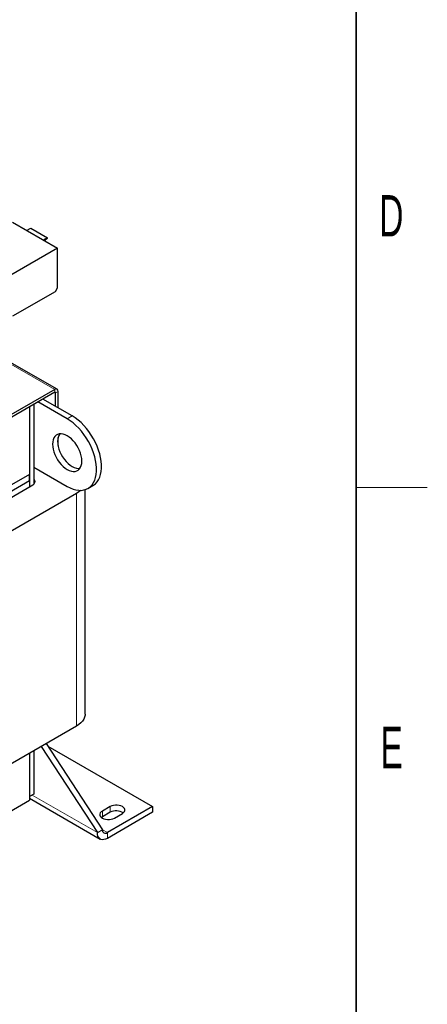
# Model space of a CAD drawing. Header units: millimetres. Extents: x 5 to 418, y 2 to 292.
# Tile 31 of 35: x 380 to 414, y 59 to 142. Entities that reach past the tile are written whole.
import ezdxf

# ---------------------------------------------------------------- set-up
doc = ezdxf.new("R2010")
doc.units = ezdxf.units.MM
doc.layers.add('SLD-0', color=7, linetype='Continuous')
doc.styles.add('SLDTEXTSTYLE0', font='TXT', dxfattribs={"width": 0.605})

msp = doc.modelspace()

# ---------------------------------------------------------------- linework, layer by layer
at = {"color": 7, "linetype": 'Continuous', "lineweight": 25}
for p, q in [((378.9165, 124.706), (382.7349, 122.5017)), ((380.1221, 124.01), (380.4722, 124.2121)), ((380.4722, 124.2121), (381.8864, 123.3957)), ((381.8864, 123.3957), (381.5364, 123.1936)), ((381.6472, 123.1296), (381.8864, 123.3418)), ((381.8864, 123.3418), (381.8864, 123.3957)), ((382.7349, 122.5017), (378.7751, 120.2158)), ((382.7349, 119.162), (382.7349, 122.5017)), ((382.5581, 118.8559), (382.7349, 119.162)), ((378.9519, 116.774), (382.5581, 118.8559)), ((382.6945, 110.5742), (378.7155, 112.8713)), ((382.4945, 110.5544), (371.8172, 104.3905)), ((382.4945, 110.3095), (371.8172, 104.1456)), ((382.5652, 109.1255), (382.5652, 110.2686)), ((382.7773, 109.003), (382.7773, 110.3911)), ((380.7267, 109.289), (380.7267, 102.5373)), ((383.5551, 108.0641), (381.0801, 109.493)), ((383.9794, 108.3091), (381.5044, 109.7379)), ((380.3732, 109.0848), (380.3732, 102.2747)), ((380.3732, 109.0848), (380.3732, 103.3688)), ((382.7773, 105.806), (382.7773, 106.4843)), ((380.3732, 103.3688), (372.1533, 98.6236)), ((380.3732, 102.8054), (380.3732, 103.3688)), ((380.7267, 103.9812), (383.5551, 102.3484)), ((380.3732, 102.8054), (372.3802, 98.1911)), ((380.3732, 102.8054), (380.3732, 102.2747)), ((384.333, 101.744), (372.537, 94.9344)), ((380.5146, 102.3563), (372.5616, 97.7652)), ((385.0652, 83.0859), (385.0652, 102.0703)), ((385.305, 102.1751), (385.7293, 102.42)), ((384.333, 82.0654), (369.5544, 73.5339)), ((381.349, 80.3428), (386.1007, 73.0511)), ((381.7732, 80.5877), (386.525, 73.296)), ((381.9195, 80.3632), (390.7676, 75.2553)), ((380.3732, 79.7795), (380.3732, 76.1045)), ((380.3732, 79.7795), (380.3732, 75.786)), ((380.7267, 79.9836), (380.7267, 76.3086)), ((380.7267, 76.3086), (380.3732, 76.1045)), ((380.3732, 75.9516), (386.3493, 72.5017)), ((370.0878, 69.8484), (380.3732, 75.786)), ((387.1967, 75.2553), (386.525, 74.8675)), ((390.7676, 75.2553), (386.9493, 73.051)), ((390.7676, 75.2553), (390.7676, 74.7654)), ((386.525, 74.3776), (386.4498, 74.3266)), ((387.1967, 74.7654), (386.525, 74.3776)), ((390.7676, 74.7654), (386.9493, 72.5611)), ((387.5503, 74.2756), (388.2221, 74.6634)), ((386.1007, 73.0511), (386.525, 73.296))]:
    msp.add_line(p, q, dxfattribs=at)
at = {"color": 7, "linetype": 'Continuous', "lineweight": 18}
for p, q in [((378.5983, 112.8036), (382.4945, 110.5544)), ((382.4945, 110.3095), (382.4945, 110.5544)), ((382.4945, 110.3095), (382.5652, 110.2686)), ((382.7773, 110.3911), (382.5652, 110.2686)), ((383.5551, 108.0641), (383.9794, 108.3091)), ((384.333, 82.0654), (384.333, 101.744)), ((380.5923, 76.231), (386.1007, 73.0511)), ((387.1967, 75.2553), (387.1967, 74.7654)), ((386.525, 74.8675), (386.525, 74.3776)), ((386.525, 73.296), (386.9493, 73.051)), ((386.9493, 73.051), (386.9493, 72.5611))]:
    msp.add_line(p, q, dxfattribs=at)
at = {"color": 7, "linetype": 'Continuous', "lineweight": 25, "flags": 128}
for points in [[(383.5551, 102.3484), (383.8055, 102.2185), (384.0533, 102.1193), (384.296, 102.0517), (384.5311, 102.0165), (384.7562, 102.0141), (384.969, 102.0444), (385.1672, 102.1072), (385.3489, 102.2017), (385.5122, 102.3271), (385.6554, 102.4821), (385.7771, 102.6649), (385.876, 102.8739), (385.951, 103.1068), (386.0015, 103.3612), (386.0268, 103.6346), (386.0268, 103.9241), (386.0015, 104.2268), (385.951, 104.5395), (385.876, 104.859), (385.7771, 105.1821), (385.6554, 105.5055), (385.5122, 105.8258), (385.3489, 106.1397), (385.1672, 106.4441), (384.969, 106.7357), (384.7562, 107.0117), (384.5311, 107.2691), (384.296, 107.5054), (384.0533, 107.718), (383.8055, 107.9049), (383.5551, 108.0641)], [(385.7293, 102.42), (385.7732, 102.4467), (385.9365, 102.572), (386.0797, 102.727), (386.2014, 102.9099), (386.3002, 103.1188), (386.3753, 103.3517), (386.4257, 103.6062), (386.4511, 103.8795), (386.4511, 104.169), (386.4257, 104.4717), (386.3753, 104.7844), (386.3002, 105.104), (386.2014, 105.4271), (386.0797, 105.7504), (385.9365, 106.0707), (385.7732, 106.3846), (385.5915, 106.689), (385.3932, 106.9806), (385.1805, 107.2566), (384.9554, 107.514), (384.7203, 107.7503), (384.4776, 107.963), (384.2298, 108.1499), (383.9794, 108.3091)], [(382.3177, 105.9206), (382.3303, 105.71), (382.3678, 105.4891), (382.4295, 105.2624), (382.5141, 105.0347), (382.62, 104.8104), (382.7448, 104.5941), (382.8861, 104.3904), (383.0411, 104.2032), (383.2065, 104.0364), (383.379, 103.8935), (383.5551, 103.7773), (383.7313, 103.6902), (383.9038, 103.6339), (384.0692, 103.6097), (384.2242, 103.6179), (384.3655, 103.6585), (384.4903, 103.7306), (384.5961, 103.8327), (384.6808, 103.9628), (384.7425, 104.1182), (384.78, 104.2958), (384.7926, 104.4919), (384.78, 104.7025), (384.7425, 104.9234), (384.6808, 105.1501), (384.5961, 105.3778), (384.4903, 105.6021), (384.3655, 105.8184), (384.2242, 106.0221), (384.0692, 106.2093), (383.9038, 106.3761), (383.7313, 106.519), (383.5551, 106.6352), (383.379, 106.7223), (383.2065, 106.7786), (383.0411, 106.8028), (382.8861, 106.7946), (382.7448, 106.754), (382.62, 106.6819), (382.5141, 106.5797), (382.4295, 106.4497), (382.3678, 106.2942), (382.3303, 106.1167), (382.3177, 105.9206)], [(382.742, 106.1655), (382.7546, 105.9549), (382.7921, 105.734), (382.8538, 105.5074), (382.9384, 105.2796), (383.0442, 105.0553), (383.1691, 104.839), (383.3104, 104.6353), (383.4654, 104.4481), (383.6308, 104.2814), (383.8033, 104.1384), (383.9794, 104.0222), (384.1555, 103.9351), (384.328, 103.8788), (384.4935, 103.8546), (384.6161, 103.8583)], [(380.7267, 102.9918), (380.7314, 102.9855), (380.7883, 102.8772), (380.8075, 102.7645), (380.7883, 102.6519), (380.7314, 102.5436), (380.639, 102.4438), (380.5146, 102.3563)], [(384.698, 102.0116), (384.5332, 101.8745), (384.333, 101.744)], [(385.0652, 83.0859), (385.0606, 82.9988), (385.0242, 82.8258), (384.952, 82.6565), (384.8449, 82.4936), (384.7047, 82.3393), (384.5332, 82.1959), (384.333, 82.0654)], [(388.2221, 74.6634), (388.3233, 74.7367), (388.3937, 74.8212), (388.4298, 74.9125), (388.4298, 75.0062), (388.3937, 75.0976), (388.3233, 75.1821), (388.2221, 75.2553), (388.0951, 75.3138), (387.9489, 75.3544), (387.7906, 75.3753), (387.6282, 75.3753), (387.4699, 75.3544), (387.3237, 75.3138), (387.1967, 75.2553)], [(386.525, 74.8675), (386.4238, 74.7943), (386.3533, 74.7098), (386.3172, 74.6185), (386.3172, 74.5247), (386.3533, 74.4334), (386.4238, 74.3489), (386.525, 74.2756), (386.6519, 74.2172), (386.7982, 74.1765), (386.9565, 74.1557), (387.1188, 74.1557), (387.2771, 74.1765), (387.4234, 74.2172), (387.5503, 74.2756)], [(386.9493, 72.5611), (386.8019, 72.4909), (386.659, 72.4527), (386.525, 72.4475), (386.4038, 72.4755), (386.2992, 72.5359), (386.2144, 72.6268), (386.1519, 72.7455), (386.1136, 72.8884), (386.1007, 73.0511)]]:
    msp.add_lwpolyline(points, dxfattribs=at)
at = {"color": 7, "linetype": 'Continuous', "lineweight": 25}
for centre, radius, start, end in [((382.6049, 110.4191), 0.1747, 350.785963, 129.203285), ((382.5221, 110.2756), 0.0437, 350.785963, 129.203285), ((383.7914, 106.2146), 1.0506, 146.194573, 182.67593), ((387.7042, 73.8163), 1.0762, 56.562045, 118.132778), ((386.7836, 73.2541), 0.262, 170.785963, 309.203285)]:
    msp.add_arc(centre, radius, start, end, dxfattribs=at)
at = {"layer": 'SLD-0', "lineweight": 35}
msp.add_line((408, 12), (408, 282.5), dxfattribs=at)
at = {"layer": 'SLD-0', "lineweight": 18}
msp.add_line((408, 102.25), (414, 102.25), dxfattribs=at)

# ---------------------------------------------------------------- texts
at = {"layer": 'SLD-0', "char_height": 3.5, "attachment_point": 2, "style": 'SLDTEXTSTYLE0'}
for s, insert in [('D', (410.9597, 127.0011)), ('E', (410.9816, 82.0011))]:
    msp.add_mtext(s, dxfattribs=dict(at, insert=insert))

doc.saveas('drawing.dxf')
